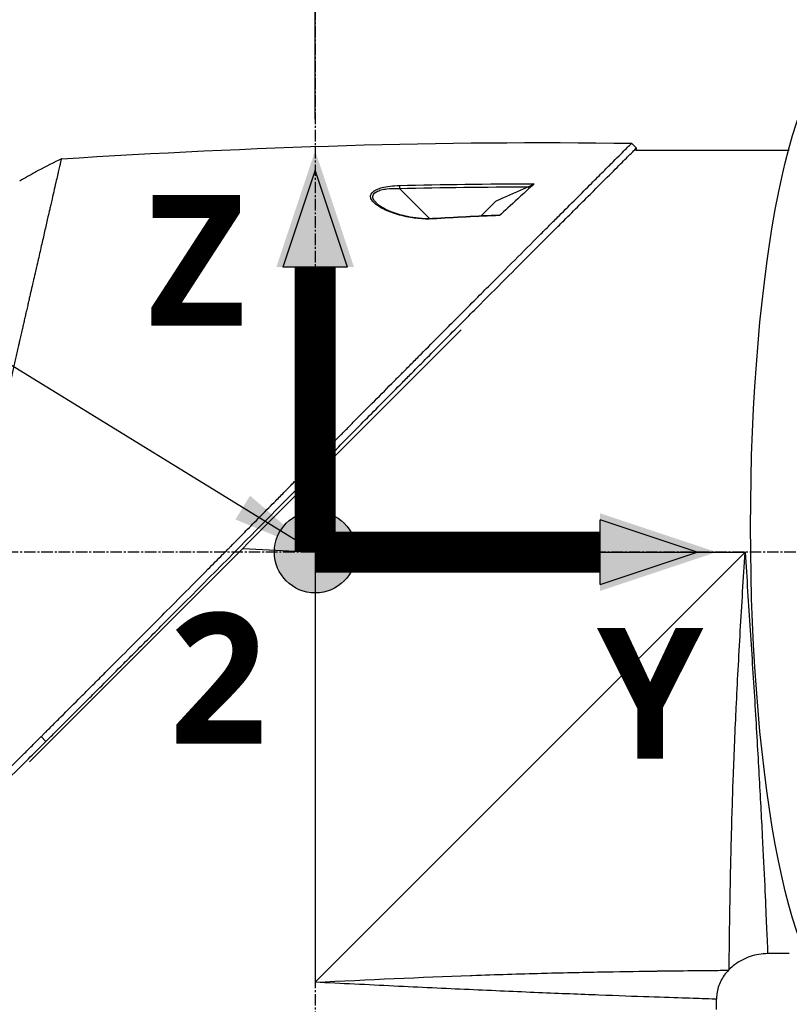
# Model space of a CAD drawing. Header units: millimetres. Extents: x 0 to 4378, y 0 to 2376.
# Tile 151 of 236: x 1452 to 1565, y 1203 to 1348. Entities that reach past the tile are written whole.
import ezdxf

# ---------------------------------------------------------------- set-up
doc = ezdxf.new("R2010")
doc.units = ezdxf.units.MM
doc.header["$LTSCALE"] = 0.2
doc.linetypes.add('CENTER2', pattern=[1.125, 0.75, -0.125, 0.125, -0.125])
for name, color, linetype in [('02_Center Line', 1, 'CENTER2'), ('07_Special Line2', 76, 'Continuous'), ('12_Before Rev.Num.', 5, 'Continuous'), ('13_After Rev.Num.', 6, 'Continuous')]:
    doc.layers.add(name, color=color, linetype=linetype)
doc.layers.add('14_Mark', color=7, linetype='Continuous', true_color=0xe03c31)
doc.styles.add('Rainbow-5.0 Style', font='malgunsl.ttf')
doc.dimstyles.new('Rainbow-5.0 Style', dxfattribs={"dimtxt": 4, "dimasz": 2.5, "dimexe": 1, "dimexo": 1, "dimgap": 1, "dimtad": 1, "dimdsep": 46, "dimtxsty": 'Rainbow-5.0 Style', "dimcen": 0, "dimclrd": 251, "dimclre": 251, "dimclrt": 7, "dimazin": 3, "dimtp": 0.1, "dimtm": 0.1, "dimtfac": 0.61, "dimtmove": 0, "dimatfit": 3, "dimfxl": 1, "dimlwd": -1, "dimlwe": -1, "dimarcsym": 1})

# ---------------------------------------------------------------- blocks, each defined once
blk = doc.blocks.new('A$C44151a85')
for p, q in [((-140.28, 669.07), (-140.98, 669.77)), ((-140.31, 668.7), (-140.28, 669.07)), ((-117.8, 668.7), (-140.31, 668.7)), ((-176.8, 663.43), (-176.8, 663.44)), ((-176.8, 663.09), (-176.8, 663.09)), ((-175.1, 663.14), (-170.69, 658.73)), ((-163.1, 659.13), (-161, 661.22)), ((-170.6, 658.64), (-170.6, 658.64)), ((-229.5, 578.89), (-166.03, 642.35)), ((-187.5, 609.7), (-188.04, 620.35)), ((-198.15, 610.24), (-187.5, 609.7)), ((-187.5, 609.7), (-187.5, 546.5)), ((-187.5, 609.7), (-124.3, 609.7)), ((-124.3, 609.7), (-187.5, 546.5)), ((-227.07, 581.89), (-227.78, 582.59)), ((-117.8, 550.7), (-120.99, 550.7)), ((-126.74, 548.26), (-126.64, 548.36)), ((-128.5, 542.5), (-128.5, 544.01))]:
    blk.add_line(p, q)
for centre, radius, start, end in [((-187.18, 589.64), 86.47, 116.0828, 118.646), ((-187.17, 589.63), 86.48, 118.646, 120.3958)]:
    blk.add_arc(centre, radius, start, end)
for centre, major_axis, ratio, start_param, end_param in [((-187.17, 589.62), (-77.87, -37.63), 1, 4.712389, 4.717408), ((-175.09, 663.13), (0.012, -0.5), 0.024078, 3.598321, 4.68712), ((-170.2, 658.25), (-0.029, 0.499), 0.023193, 5.671135, 6.283186)]:
    blk.add_ellipse(centre, major_axis=major_axis, ratio=ratio, start_param=start_param, end_param=end_param)
for points in [[(-224.8, 667.49), (-196.91, 669.24), (-168.93, 670.21), (-140.98, 669.77)], [(-175.1, 663.58), (-168.84, 663.73), (-162.21, 663.82), (-155.31, 663.81)], [(-175.1, 663.14), (-168.78, 663.3), (-162.46, 663.37), (-156.14, 663.37)], [(-178.43, 660.95), (-178.5, 661.01), (-178.55, 661.07), (-178.6, 661.12)], [(-170.23, 658.75), (-166.95, 658.94), (-163.66, 659.11), (-160.38, 659.25)], [(-160.38, 659.16), (-163.66, 659.02), (-166.94, 658.85), (-170.22, 658.66)], [(-120.99, 550.7), (-120.99, 550.7), (-120.99, 550.7), (-120.99, 550.7)]]:
    blk.add_open_spline(points, degree=3)
for points, knots in [([(-227.78, 582.59), (-227.76, 582.6), (-227.61, 582.76), (-227.54, 582.83), (-227.48, 582.89), (-227.3, 583.07), (-227.18, 583.19), (-226.82, 583.55), (-226.58, 583.79), (-225.86, 584.51), (-225.37, 585), (-223.89, 586.47), (-222.9, 587.47), (-221.64, 588.72), (-221.39, 588.97), (-220.82, 589.54), (-220.5, 589.87), (-219.57, 590.79), (-218.97, 591.4), (-218.23, 592.14), (-218.11, 592.26), (-217.88, 592.49), (-217.77, 592.6), (-216.49, 593.88), (-215.3, 595.07), (-213.43, 596.95), (-212.74, 597.64), (-211.26, 599.12), (-210.47, 599.91), (-207.56, 602.84), (-205.42, 605), (-202.54, 607.89), (-201.82, 608.61), (-201, 609.44), (-200.89, 609.55), (-200.71, 609.74), (-200.62, 609.82), (-200.46, 609.99), (-200.37, 610.08), (-200.17, 610.28), (-200.05, 610.4), (-199.86, 610.6), (-199.77, 610.68), (-199.57, 610.89), (-199.44, 611.01), (-199.22, 611.24), (-199.12, 611.34), (-198.49, 611.98), (-197.96, 612.52), (-196.74, 613.75), (-196.05, 614.44), (-194.67, 615.85), (-193.97, 616.56), (-192.83, 617.71), (-192.38, 618.17), (-191.83, 618.72), (-191.73, 618.83), (-191.44, 619.12), (-191.26, 619.31), (-190.62, 619.95), (-190.17, 620.41), (-189.47, 621.12), (-189.23, 621.36), (-188.9, 621.7), (-188.81, 621.78), (-188.68, 621.91), (-188.64, 621.96), (-188.5, 622.1), (-188.4, 622.2), (-188.15, 622.45), (-187.99, 622.61), (-187.65, 622.96), (-187.47, 623.14), (-187.11, 623.51), (-186.93, 623.69), (-186.69, 623.93), (-186.63, 623.99), (-186.42, 624.2), (-186.27, 624.35), (-185.88, 624.74), (-185.66, 624.97), (-185.28, 625.35), (-185.11, 625.52), (-184.79, 625.85), (-184.62, 626.01), (-184.2, 626.44), (-183.95, 626.7), (-183.5, 627.15), (-183.31, 627.33), (-182.99, 627.66), (-182.85, 627.8), (-182.64, 628.02), (-182.57, 628.09), (-182.29, 628.37), (-182.09, 628.57), (-180.97, 629.7), (-180.06, 630.61), (-178.18, 632.51), (-177.2, 633.5), (-175.85, 634.86), (-175.47, 635.24), (-174.91, 635.8), (-174.73, 635.98), (-174.12, 636.6), (-173.69, 637.04), (-172.81, 637.91), (-172.37, 638.36), (-170.97, 639.77), (-170.02, 640.72), (-168.3, 642.45), (-167.53, 643.22), (-165.87, 644.88), (-164.99, 645.77), (-163.41, 647.35), (-162.72, 648.05), (-159.38, 651.39), (-156.86, 653.92), (-154.02, 656.76), (-153.52, 657.25), (-152.57, 658.21), (-152.1, 658.67), (-149.9, 660.87), (-148.3, 662.47), (-146.26, 664.5), (-145.67, 665.09), (-144.61, 666.16), (-144.13, 666.64), (-142.85, 667.91), (-142.19, 668.57), (-141.51, 669.25), (-141.33, 669.43), (-141.06, 669.7), (-140.98, 669.77), (-140.98, 669.77)], [-6.229962, -6.229962, -6.229962, -6.229962, -6.227864, -6.227864, -6.219552, -6.219552, -6.202929, -6.202929, -6.16968, -6.16968, -6.103208, -6.103208, -5.970065, -5.970065, -5.937453, -5.937453, -5.895346, -5.895346, -5.816119, -5.816119, -5.800362, -5.800362, -5.786281, -5.786281, -5.635887, -5.635887, -5.550128, -5.550128, -5.451964, -5.451964, -5.19041, -5.19041, -5.103809, -5.103809, -5.091041, -5.091041, -5.081268, -5.081268, -5.070806, -5.070806, -5.057101, -5.057101, -5.047416, -5.047416, -5.032993, -5.032993, -5.021064, -5.021064, -4.959513, -4.959513, -4.879662, -4.879662, -4.798866, -4.798866, -4.746913, -4.746913, -4.735039, -4.735039, -4.713278, -4.713278, -4.660559, -4.660559, -4.631405, -4.631405, -4.620962, -4.620962, -4.61581, -4.61581, -4.603824, -4.603824, -4.585775, -4.585775, -4.565126, -4.565126, -4.545061, -4.545061, -4.538129, -4.538129, -4.518662, -4.518662, -4.489931, -4.489931, -4.468034, -4.468034, -4.446173, -4.446173, -4.412022, -4.412022, -4.38742, -4.38742, -4.368644, -4.368644, -4.359076, -4.359076, -4.331844, -4.331844, -4.208918, -4.208918, -4.076245, -4.076245, -4.023995, -4.023995, -3.998904, -3.998904, -3.939656, -3.939656, -3.878964, -3.878964, -3.746371, -3.746371, -3.637173, -3.637173, -3.509455, -3.509455, -3.406658, -3.406658, -3.009825, -3.009825, -2.924337, -2.924337, -2.84138, -2.84138, -2.519502, -2.519502, -2.374871, -2.374871, -2.235834, -2.235834, -1.965462, -1.965462, -1.83333, -1.83333, -1.674556, -1.674556, -1.674556, -1.674556]), ([(-227.07, 581.89), (-227.03, 581.92), (-226.73, 582.22), (-226.06, 582.89), (-225.81, 583.14), (-225.04, 583.91), (-224.53, 584.42), (-222.97, 585.98), (-221.91, 587.04), (-220.55, 588.4), (-220.24, 588.71), (-219.59, 589.37), (-219.23, 589.72), (-217.93, 591.02), (-216.98, 591.98), (-215.47, 593.49), (-214.92, 594.04), (-212.89, 596.08), (-211.39, 597.58), (-206.93, 602.06), (-201.36, 607.65), (-195.49, 613.59), (-194.18, 614.92), (-192.22, 616.9), (-191.58, 617.56), (-190.67, 618.47), (-190.42, 618.73), (-189.66, 619.49), (-189.17, 620), (-188.51, 620.66), (-188.36, 620.82), (-188.09, 621.09), (-187.98, 621.2), (-187.77, 621.41), (-187.67, 621.51), (-187.46, 621.72), (-187.36, 621.83), (-186.84, 622.35), (-186.43, 622.77), (-185.57, 623.63), (-185.13, 624.08), (-183.87, 625.35), (-183.06, 626.17), (-181.43, 627.81), (-180.63, 628.62), (-178.97, 630.29), (-178.13, 631.14), (-176.41, 632.87), (-175.54, 633.75), (-174.21, 635.09), (-173.75, 635.55), (-172.53, 636.78), (-171.78, 637.53), (-170.18, 639.14), (-169.34, 639.99), (-167.69, 641.64), (-166.88, 642.45), (-165.31, 644.03), (-164.55, 644.8), (-162.33, 647.02), (-160.91, 648.45), (-156.94, 652.43), (-154.49, 654.88), (-151.81, 657.55), (-151.38, 657.98), (-149.37, 659.99), (-147.9, 661.45), (-144.64, 664.72), (-143.05, 666.3), (-141.68, 667.67), (-141.44, 667.91), (-140.91, 668.43), (-140.68, 668.67), (-140.36, 668.99), (-140.28, 669.07), (-140.28, 669.07)], [0.000001, 0.000001, 0.000001, 0.000001, 0.0174896, 0.0174896, 0.0280641, 0.0280641, 0.0492044, 0.0492044, 0.0915833, 0.0915833, 0.103829, 0.103829, 0.1177045, 0.1177045, 0.1548929, 0.1548929, 0.1762617, 0.1762617, 0.2332292, 0.2332292, 0.3447473, 0.3447473, 0.3768428, 0.3768428, 0.3928613, 0.3928613, 0.3992061, 0.3992061, 0.4115742, 0.4115742, 0.4153435, 0.4153435, 0.4181398, 0.4181398, 0.4207138, 0.4207138, 0.4231441, 0.4231441, 0.4328041, 0.4328041, 0.443145, 0.443145, 0.4624048, 0.4624048, 0.4815797, 0.4815797, 0.5018181, 0.5018181, 0.5229618, 0.5229618, 0.5340035, 0.5340035, 0.5527188, 0.5527188, 0.5738832, 0.5738832, 0.5945831, 0.5945831, 0.6145009, 0.6145009, 0.6528362, 0.6528362, 0.7241388, 0.7241388, 0.7381113, 0.7381113, 0.7906485, 0.7906485, 0.8696683, 0.8696683, 0.8893857, 0.8893857, 0.91901, 0.91901, 0.9486637, 0.9486637, 0.9486637, 0.9486637]), ([(-224.8, 667.49), (-224.8, 667.49), (-224.81, 667.48), (-224.81, 667.48), (-224.81, 667.48), (-224.81, 667.47), (-224.81, 667.46), (-224.82, 667.44), (-224.83, 667.42), (-224.84, 667.38), (-224.84, 667.35), (-224.86, 667.3), (-224.87, 667.24), (-224.88, 667.19), (-224.9, 667.13), (-224.91, 667.06), (-224.93, 666.99), (-224.95, 666.91), (-224.97, 666.81), (-224.99, 666.73), (-225.01, 666.63), (-225.04, 666.52), (-225.09, 666.31), (-225.14, 666.07), (-225.21, 665.77), (-225.22, 665.71), (-225.24, 665.65), (-225.25, 665.59), (-225.29, 665.42), (-225.35, 665.17), (-225.43, 664.81), (-225.5, 664.51), (-225.59, 664.13), (-225.7, 663.65), (-225.79, 663.26), (-225.89, 662.81), (-226.01, 662.28), (-226.11, 661.83), (-226.23, 661.31), (-226.37, 660.72), (-226.42, 660.51), (-226.47, 660.28), (-226.52, 660.04), (-226.6, 659.7), (-226.68, 659.34), (-226.77, 658.98), (-226.91, 658.37), (-227.05, 657.72), (-227.21, 657.06), (-227.29, 656.72), (-227.36, 656.38), (-227.44, 656.02), (-227.52, 655.68), (-227.6, 655.33), (-227.69, 654.97), (-227.85, 654.24), (-228.02, 653.49), (-228.2, 652.72), (-228.29, 652.33), (-228.38, 651.94), (-228.47, 651.54), (-228.49, 651.46), (-228.51, 651.37), (-228.53, 651.29), (-228.55, 651.18), (-228.62, 650.87), (-228.75, 650.33), (-228.82, 650), (-228.92, 649.58), (-229.03, 649.08), (-229.12, 648.7), (-229.22, 648.28), (-229.33, 647.8), (-229.38, 647.59), (-229.42, 647.38), (-229.48, 647.15), (-229.53, 646.94), (-229.58, 646.72), (-229.63, 646.49), (-229.67, 646.31), (-229.71, 646.13), (-229.75, 645.94), (-229.81, 645.68), (-229.87, 645.42), (-229.93, 645.15), (-229.99, 644.93), (-230.04, 644.7), (-230.09, 644.47), (-230.14, 644.25), (-230.19, 644.02), (-230.25, 643.79), (-230.3, 643.55), (-230.36, 643.3), (-230.41, 643.07), (-230.46, 642.85), (-230.51, 642.65), (-230.57, 642.4), (-230.62, 642.14), (-230.69, 641.85), (-230.76, 641.56), (-230.82, 641.27), (-230.89, 641), (-230.95, 640.71), (-231, 640.51), (-231.05, 640.3), (-231.09, 640.09), (-231.11, 640.01), (-231.13, 639.94), (-231.15, 639.86), (-231.21, 639.57), (-231.28, 639.29), (-231.34, 639), (-231.38, 638.85), (-231.41, 638.71), (-231.44, 638.56), (-231.48, 638.42), (-231.51, 638.27), (-231.54, 638.13), (-231.61, 637.84), (-231.68, 637.55), (-231.74, 637.25), (-231.88, 636.67), (-232.01, 636.08), (-232.15, 635.48), (-232.22, 635.19), (-232.29, 634.89), (-232.35, 634.59), (-232.42, 634.29), (-232.49, 633.99), (-232.56, 633.69), (-232.6, 633.54), (-232.63, 633.39), (-232.66, 633.24), (-232.7, 633.09), (-232.73, 632.94), (-232.77, 632.79), (-232.84, 632.49), (-232.9, 632.2), (-232.97, 631.9), (-232.97, 631.9), (-232.98, 631.89), (-232.98, 631.88), (-233.05, 631.57), (-233.12, 631.27), (-233.19, 630.96), (-233.26, 630.66), (-233.33, 630.35), (-233.4, 630.05), (-233.43, 629.89), (-233.47, 629.74), (-233.5, 629.58), (-233.54, 629.43), (-233.57, 629.28), (-233.61, 629.12), (-233.68, 628.81), (-233.75, 628.51), (-233.82, 628.2), (-233.86, 628.01), (-233.9, 627.83), (-233.94, 627.65), (-233.95, 627.64), (-233.95, 627.64), (-233.95, 627.64), (-233.96, 627.58), (-233.99, 627.46), (-234.03, 627.27), (-234.07, 627.12), (-234.11, 626.94), (-234.16, 626.72), (-234.18, 626.6), (-234.21, 626.47), (-234.25, 626.33), (-234.28, 626.19), (-234.31, 626.03), (-234.35, 625.87), (-234.38, 625.75), (-234.41, 625.63), (-234.44, 625.5), (-234.44, 625.47), (-234.45, 625.43), (-234.46, 625.4), (-234.54, 625.04), (-234.61, 624.73), (-234.67, 624.46), (-234.82, 623.81), (-234.91, 623.44), (-234.93, 623.35), (-234.99, 623.09), (-235.05, 622.84), (-235.11, 622.58), (-235.18, 622.27), (-235.25, 621.96), (-235.32, 621.64), (-235.35, 621.5), (-235.38, 621.36), (-235.42, 621.22), (-235.46, 621.05), (-235.5, 620.88), (-235.54, 620.7), (-235.58, 620.5), (-235.63, 620.3), (-235.67, 620.1), (-235.75, 619.75), (-236, 618.69), (-236.4, 616.95), (-236.4, 616.92), (-236.41, 616.89), (-236.42, 616.86), (-236.7, 615.64), (-236.97, 614.42), (-237.25, 613.21), (-237.47, 612.27), (-237.68, 611.33), (-237.9, 610.4), (-237.96, 610.11), (-238.03, 609.81), (-238.1, 609.52), (-238.38, 608.3), (-238.66, 607.08), (-238.93, 605.88), (-239.01, 605.55), (-239.08, 605.22), (-239.16, 604.9), (-239.22, 604.64), (-239.28, 604.37), (-239.34, 604.09), (-239.47, 603.55), (-239.6, 602.96), (-239.75, 602.32), (-239.81, 602.04), (-239.88, 601.74), (-239.95, 601.44), (-240.02, 601.16), (-240.08, 600.87), (-240.15, 600.57), (-240.21, 600.29), (-240.28, 600), (-240.35, 599.7), (-240.36, 599.66), (-240.37, 599.61), (-240.38, 599.57), (-240.43, 599.33), (-240.49, 599.09), (-240.55, 598.84), (-240.67, 598.31), (-240.8, 597.74), (-240.94, 597.14), (-241.06, 596.6), (-241.19, 596.04), (-241.32, 595.46), (-241.55, 594.44), (-241.8, 593.34), (-242.07, 592.17), (-242.27, 591.33), (-242.47, 590.45), (-242.68, 589.53)], [0.0008938, 0.0008938, 0.0008938, 0.0008938, 0.0108915, 0.0108915, 0.0108915, 0.020974, 0.020974, 0.020974, 0.0391503, 0.0391503, 0.0391503, 0.0554178, 0.0554178, 0.0554178, 0.0702751, 0.0702751, 0.0702751, 0.0840358, 0.0840358, 0.0840358, 0.0969119, 0.0969119, 0.0969119, 0.1205769, 0.1205769, 0.1205769, 0.125, 0.125, 0.125, 0.1638961, 0.1638961, 0.1638961, 0.1958374, 0.1958374, 0.1958374, 0.2208888, 0.2208888, 0.2208888, 0.2422005, 0.2422005, 0.2422005, 0.25, 0.25, 0.25, 0.2678209, 0.2678209, 0.2678209, 0.2975362, 0.2975362, 0.2975362, 0.3125, 0.3125, 0.3125, 0.3272656, 0.3272656, 0.3272656, 0.3570095, 0.3570095, 0.3570095, 0.3718814, 0.3718814, 0.3718814, 0.375, 0.375, 0.375, 0.3991671, 0.3991671, 0.3991671, 0.4139157, 0.4139157, 0.4139157, 0.4249028, 0.4249028, 0.4249028, 0.429655, 0.429655, 0.429655, 0.4340613, 0.4340613, 0.4340613, 0.4375, 0.4375, 0.4375, 0.4468814, 0.4468814, 0.4468814, 0.4548932, 0.4548932, 0.4548932, 0.4629051, 0.4629051, 0.4629051, 0.4712008, 0.4712008, 0.4712008, 0.4789288, 0.4789288, 0.4789288, 0.4866568, 0.4866568, 0.4866568, 0.4943848, 0.4943848, 0.4943848, 0.5, 0.5, 0.5, 0.502414, 0.502414, 0.502414, 0.5112437, 0.5112437, 0.5112437, 0.5156585, 0.5156585, 0.5156585, 0.5200734, 0.5200734, 0.5200734, 0.528903, 0.528903, 0.528903, 0.5465624, 0.5465624, 0.5465624, 0.555392, 0.555392, 0.555392, 0.5642217, 0.5642217, 0.5642217, 0.5686366, 0.5686366, 0.5686366, 0.5730514, 0.5730514, 0.5730514, 0.5816327, 0.5816327, 0.5816327, 0.5818813, 0.5818813, 0.5818813, 0.5907202, 0.5907202, 0.5907202, 0.5995591, 0.5995591, 0.5995591, 0.6039786, 0.6039786, 0.6039786, 0.6083981, 0.6083981, 0.6083981, 0.6172371, 0.6172371, 0.6172371, 0.622449, 0.622449, 0.622449, 0.6229413, 0.6229413, 0.6229413, 0.6298917, 0.6298917, 0.6298917, 0.6351416, 0.6351416, 0.6351416, 0.6379546, 0.6379546, 0.6379546, 0.6408496, 0.6408496, 0.6408496, 0.6428571, 0.6428571, 0.6428571, 0.6433986, 0.6433986, 0.6433986, 0.6491487, 0.6491487, 0.6491487, 0.6632653, 0.6632653, 0.6632653, 0.6704637, 0.6704637, 0.6704637, 0.6793393, 0.6793393, 0.6793393, 0.6833065, 0.6833065, 0.6833065, 0.6882149, 0.6882149, 0.6882149, 0.6938776, 0.6938776, 0.6938776, 0.7239727, 0.7239727, 0.7239727, 0.7244898, 0.7244898, 0.7244898, 0.7589042, 0.7589042, 0.7589042, 0.7857143, 0.7857143, 0.7857143, 0.7941949, 0.7941949, 0.7941949, 0.8295621, 0.8295621, 0.8295621, 0.8392857, 0.8392857, 0.8392857, 0.849008, 0.849008, 0.849008, 0.8678821, 0.8678821, 0.8678821, 0.876305, 0.876305, 0.876305, 0.8842189, 0.8842189, 0.8842189, 0.8917062, 0.8917062, 0.8917062, 0.8928571, 0.8928571, 0.8928571, 0.9031342, 0.9031342, 0.9031342, 0.9247967, 0.9247967, 0.9247967, 0.9437386, 0.9437386, 0.9437386, 0.9764071, 0.9764071, 0.9764071, 1, 1, 1, 1]), ([(-170.22, 658.66), (-171.65, 658.57), (-173.1, 658.73), (-174.63, 659.11), (-175.93, 659.42), (-176.98, 659.83), (-177.82, 660.3), (-177.87, 660.33), (-177.92, 660.36), (-177.96, 660.39), (-178.46, 660.68), (-178.82, 660.98), (-179.06, 661.27), (-179.13, 661.36), (-179.19, 661.45), (-179.23, 661.53), (-179.28, 661.61), (-179.31, 661.7), (-179.33, 661.78), (-179.37, 661.96), (-179.35, 662.14), (-179.26, 662.32), (-179.18, 662.48), (-179.04, 662.63), (-178.84, 662.77), (-178.8, 662.8), (-178.76, 662.82), (-178.71, 662.85), (-178.61, 662.91), (-178.49, 662.97), (-178.35, 663.03), (-178.25, 663.07), (-178.14, 663.11), (-178.02, 663.15), (-177.9, 663.19), (-177.78, 663.23), (-177.67, 663.26), (-176.94, 663.45), (-176.08, 663.55), (-175.1, 663.58)], [0, 0, 0, 0, 0.25, 0.25, 0.25, 0.4865055, 0.4865055, 0.4865055, 0.5, 0.5, 0.5, 0.625, 0.625, 0.625, 0.65625, 0.65625, 0.65625, 0.6875, 0.6875, 0.6875, 0.75, 0.75, 0.75, 0.8021419, 0.8021419, 0.8021419, 0.8125, 0.8125, 0.8125, 0.8375, 0.8375, 0.8375, 0.85625, 0.85625, 0.85625, 0.875, 0.875, 0.875, 0.9999999, 0.9999999, 0.9999999, 0.9999999]), ([(-178.6, 661.12), (-178.65, 661.18), (-178.71, 661.24), (-178.76, 661.29), (-178.8, 661.35), (-178.85, 661.41), (-178.88, 661.47), (-178.93, 661.55), (-178.99, 661.66), (-179.01, 661.85), (-179.01, 661.86), (-179.01, 661.87), (-179.01, 661.88), (-179.01, 661.93), (-179.01, 661.97), (-179, 662.01), (-179, 662.05), (-178.99, 662.08), (-178.97, 662.12), (-178.95, 662.21), (-178.9, 662.29), (-178.83, 662.37), (-178.76, 662.46), (-178.66, 662.54), (-178.54, 662.62), (-178.51, 662.63), (-178.49, 662.65), (-178.46, 662.66), (-178.28, 662.76), (-178.05, 662.85), (-177.78, 662.92), (-177.54, 662.98), (-177.27, 663.04), (-176.95, 663.08), (-176.44, 663.14), (-175.81, 663.17), (-175.1, 663.14)], [-0.9529877, -0.9529877, -0.9529877, -0.9529877, -0.9022408, -0.9022408, -0.9022408, -0.8514938, -0.8514938, -0.8514938, -0.75, -0.75, -0.75, -0.7421865, -0.7421865, -0.7421865, -0.705, -0.705, -0.705, -0.675, -0.675, -0.675, -0.6, -0.6, -0.6, -0.5168612, -0.5168612, -0.5168612, -0.5, -0.5, -0.5, -0.375, -0.375, -0.375, -0.25, -0.25, -0.25, -0.0000001, -0.0000001, -0.0000001, -0.0000001]), ([(-156.14, 663.37), (-156.73, 663.11), (-157.33, 662.85), (-158.52, 662.32), (-159.11, 662.06), (-159.7, 661.79), (-159.71, 661.79), (-159.72, 661.79), (-159.72, 661.79), (-160.15, 661.6), (-160.57, 661.41), (-161, 661.22)], [-0.3898017, -0.3898017, -0.3898017, -0.3898017, -0.1949013, -0.1949013, 0, 0, 0, 0.0018086, 0.0018086, 0.0018086, 0.14148, 0.14148, 0.14148, 0.14148]), ([(-155.31, 663.81), (-155.58, 663.56), (-156.42, 662.8), (-158.73, 660.68), (-159.67, 659.81), (-160.38, 659.16)], [0.000001, 0.000001, 0.000001, 0.000001, 0.1867187, 0.1867187, 0.3309926, 0.3309926, 0.3309926, 0.3309926]), ([(-155.31, 663.81), (-155.32, 663.8), (-155.34, 663.78), (-155.38, 663.75), (-155.41, 663.73), (-155.51, 663.68), (-155.59, 663.63), (-155.82, 663.52), (-155.97, 663.45), (-156.14, 663.37)], [0.00000001, 0.00000001, 0.00000001, 0.00000001, 0.00934531, 0.00934531, 0.02070119, 0.02070119, 0.04610095, 0.04610095, 0.07967024, 0.07967024, 0.07967024, 0.07967024]), ([(-178.44, 660.94), (-178.24, 660.75), (-177.97, 660.56), (-177.28, 660.16), (-176.84, 659.94), (-175.62, 659.47), (-174.79, 659.23), (-173.41, 658.94), (-172.86, 658.86), (-171.63, 658.73), (-170.93, 658.71), (-170.23, 658.75)], [0, 0, 0, 0, 0.1427372, 0.1427372, 0.3278553, 0.3278553, 0.6093723, 0.6093723, 0.7814205, 0.7814205, 0.9893976, 0.9893976, 0.9893976, 0.9893976]), ([(-160.38, 659.25), (-160.36, 659.25), (-160.35, 659.25), (-160.33, 659.24), (-160.33, 659.23), (-160.33, 659.21), (-160.34, 659.21), (-160.35, 659.18), (-160.37, 659.17), (-160.38, 659.16)], [0.1846611, 0.1846611, 0.1846611, 0.1846611, 0.20109399, 0.20109399, 0.21736929, 0.21736929, 0.23156221, 0.23156221, 0.24608538, 0.24608538, 0.24608538, 0.24608538]), ([(-126.64, 548.36), (-126.64, 548.36), (-126.64, 548.36), (-126.64, 548.36), (-126.64, 548.36), (-126.64, 548.76), (-126.63, 549.55), (-126.63, 549.57), (-126.63, 549.58), (-126.63, 549.6), (-126.62, 550.4), (-126.61, 551.58), (-126.59, 553.09), (-126.59, 553.14), (-126.59, 553.2), (-126.59, 553.25), (-126.57, 554.83), (-126.54, 556.8), (-126.5, 559.12), (-126.46, 561.32), (-126.41, 563.79), (-126.34, 566.52), (-126.34, 566.65), (-126.33, 566.78), (-126.33, 566.91), (-126.26, 569.65), (-126.17, 572.69), (-126.06, 575.88), (-126.05, 576.03), (-126.05, 576.17), (-126.04, 576.32), (-125.92, 579.53), (-125.79, 582.9), (-125.62, 586.42), (-125.61, 586.56), (-125.61, 586.69), (-125.6, 586.82), (-125.43, 590.45), (-125.22, 594.28), (-125, 598.11), (-124.78, 601.93), (-124.55, 605.81), (-124.3, 609.7)], [0.5002568, 0.5002568, 0.5002568, 0.5002568, 0.5003876, 0.5003876, 0.5003876, 0.5625, 0.5625, 0.5625, 0.5637682, 0.5637682, 0.5637682, 0.625, 0.625, 0.625, 0.6270506, 0.6270506, 0.6270506, 0.6901228, 0.6901228, 0.6901228, 0.75, 0.75, 0.75, 0.7528673, 0.7528673, 0.7528673, 0.8125, 0.8125, 0.8125, 0.8152429, 0.8152429, 0.8152429, 0.875, 0.875, 0.875, 0.877259, 0.877259, 0.877259, 0.9386494, 0.9386494, 0.9386494, 1, 1, 1, 1]), ([(-124.3, 609.7), (-124.05, 605.85), (-123.8, 602.01), (-123.55, 598.21), (-123.31, 594.45), (-123.07, 590.69), (-122.85, 587.14), (-122.64, 583.58), (-122.44, 580.19), (-122.26, 576.98), (-122.08, 573.78), (-121.92, 570.74), (-121.78, 568.02), (-121.64, 565.3), (-121.53, 562.85), (-121.42, 560.69), (-121.32, 558.53), (-121.24, 556.7), (-121.18, 555.22), (-121.11, 553.75), (-121.07, 552.61), (-121.03, 551.85), (-121, 551.09), (-120.99, 550.7), (-120.99, 550.7), (-120.99, 550.7), (-120.99, 550.7), (-120.99, 550.7)], [0, 0, 0, 0, 0.0627169, 0.0627169, 0.0627169, 0.125, 0.125, 0.125, 0.1875, 0.1875, 0.1875, 0.25, 0.25, 0.25, 0.3125314, 0.3125314, 0.3125314, 0.375, 0.375, 0.375, 0.4375116, 0.4375116, 0.4375116, 0.4999994, 0.4999994, 0.4999994, 0.5001285, 0.5001285, 0.5001285, 0.5001285]), ([(-247.11, 562.01), (-247.11, 562.01), (-247.05, 562.06), (-246.83, 562.28), (-246.67, 562.44), (-246.31, 562.79), (-246.14, 562.96), (-245.7, 563.4), (-245.4, 563.68), (-244.88, 564.2), (-244.68, 564.39), (-244.23, 564.84), (-243.97, 565.1), (-242.97, 566.08), (-242.15, 566.9), (-239.41, 569.61), (-237.24, 571.76), (-233.65, 575.33), (-232.4, 576.57), (-230.45, 578.52), (-229.79, 579.18), (-228.78, 580.18), (-228.44, 580.52), (-227.93, 581.03), (-227.76, 581.2), (-227.3, 581.65), (-227.09, 581.86), (-227.07, 581.89)], [0, 0, 0, 0, 0.449356, 0.449356, 0.898467, 0.898467, 1.197468, 1.197468, 1.595858, 1.595858, 1.82337, 1.82337, 2.083118, 2.083118, 2.775822, 2.775822, 4.159486, 4.159486, 4.850949, 4.850949, 5.197063, 5.197063, 5.370242, 5.370242, 5.456832, 5.456832, 5.599134, 5.599134, 5.599134, 5.599134]), ([(-235.49, 574.91), (-235.47, 574.93), (-235.4, 574.99), (-235.26, 575.14), (-235.21, 575.19), (-235.04, 575.36), (-234.92, 575.47), (-234.58, 575.81), (-234.36, 576.04), (-233.67, 576.72), (-233.2, 577.19), (-232.41, 577.98), (-232.09, 578.29), (-231.44, 578.93), (-231.12, 579.26), (-230.3, 580.07), (-229.8, 580.57), (-229.05, 581.32), (-228.8, 581.57), (-228.42, 581.95), (-228.29, 582.08), (-228.1, 582.27), (-228.03, 582.34), (-227.95, 582.42), (-227.79, 582.58), (-227.78, 582.59)], [-1.054271, -1.054271, -1.054271, -1.054271, -1.016011, -1.016011, -0.991173, -0.991173, -0.941498, -0.941498, -0.842144, -0.842144, -0.643564, -0.643564, -0.511372, -0.511372, -0.379025, -0.379025, -0.180334, -0.180334, -0.080976, -0.080976, -0.031296, -0.031296, -0.006457, -0.006457, -0.000001, -0.000001, -0.000001, -0.000001]), ([(-120.99, 550.7), (-121.85, 550.7), (-122.73, 550.56), (-124.37, 550), (-125.15, 549.58), (-126.12, 548.84), (-126.39, 548.61), (-126.64, 548.36)], [0, 0, 0, 0, 0.2592614, 0.2592614, 0.5193326, 0.5193326, 0.6259312, 0.6259312, 0.6259312, 0.6259312]), ([(-187.5, 546.5), (-179.72, 546.88), (-171.88, 547.23), (-164.67, 547.49), (-164.59, 547.49), (-164.52, 547.5), (-164.44, 547.5), (-160.9, 547.63), (-157.46, 547.73), (-154.21, 547.82), (-154.12, 547.82), (-154.03, 547.82), (-153.94, 547.83), (-150.71, 547.91), (-147.71, 547.98), (-144.96, 548.03), (-144.88, 548.03), (-144.8, 548.03), (-144.73, 548.03), (-141.97, 548.09), (-139.44, 548.12), (-137.25, 548.15), (-137.2, 548.15), (-137.14, 548.15), (-137.09, 548.16), (-134.9, 548.18), (-133.04, 548.2), (-131.51, 548.22), (-131.49, 548.22), (-131.46, 548.22), (-131.44, 548.22), (-130.69, 548.23), (-130.01, 548.23), (-129.43, 548.24), (-128.84, 548.24), (-128.34, 548.25), (-127.95, 548.25), (-127.94, 548.25), (-127.94, 548.25), (-127.93, 548.25), (-127.15, 548.25), (-126.75, 548.26), (-126.74, 548.26), (-126.74, 548.26), (-126.74, 548.26), (-126.74, 548.26)], [0, 0, 0, 0, 0.1237216, 0.1237216, 0.1237216, 0.125, 0.125, 0.125, 0.1858558, 0.1858558, 0.1858558, 0.1875, 0.1875, 0.1875, 0.2483067, 0.2483067, 0.2483067, 0.25, 0.25, 0.25, 0.3110307, 0.3110307, 0.3110307, 0.3125, 0.3125, 0.3125, 0.3740244, 0.3740244, 0.3740244, 0.375, 0.375, 0.375, 0.4055785, 0.4055785, 0.4055785, 0.4371666, 0.4371666, 0.4371666, 0.4375, 0.4375, 0.4375, 0.5, 0.5, 0.5, 0.500405, 0.500405, 0.500405, 0.500405]), ([(-126.74, 548.26), (-127.2, 547.8), (-127.59, 547.26), (-128.17, 546.1), (-128.36, 545.46), (-128.48, 544.55), (-128.5, 544.28), (-128.5, 544.01)], [0, 0, 0, 0, 0.1944378, 0.1944378, 0.3894915, 0.3894915, 0.4694478, 0.4694478, 0.4694478, 0.4694478]), ([(-128.5, 544.01), (-128.5, 544.01), (-128.88, 544.03), (-129.63, 544.05), (-130.01, 544.06), (-130.47, 544.08), (-131.03, 544.09), (-131.6, 544.11), (-132.25, 544.13), (-132.99, 544.16), (-134.47, 544.2), (-136.29, 544.26), (-138.43, 544.34), (-140.56, 544.41), (-143.06, 544.5), (-145.78, 544.61), (-148.5, 544.71), (-151.46, 544.83), (-154.69, 544.96), (-157.91, 545.1), (-161.34, 545.25), (-164.88, 545.41), (-168.43, 545.57), (-172.14, 545.75), (-175.95, 545.93), (-179.76, 546.12), (-183.66, 546.31), (-187.5, 546.5)], [0.5000036, 0.5000036, 0.5000036, 0.5000036, 0.5624944, 0.5624944, 0.5624944, 0.5937419, 0.5937419, 0.5937419, 0.6249896, 0.6249896, 0.6249896, 0.6874857, 0.6874857, 0.6874857, 0.7499833, 0.7499833, 0.7499833, 0.8124833, 0.8124833, 0.8124833, 0.8749861, 0.8749861, 0.8749861, 0.9375, 0.9375, 0.9375, 1, 1, 1, 1])]:
    blk.add_open_spline(points, degree=3, knots=knots)
at = {"layer": '02_Center Line', "ltscale": 11.288275}
for p, q in [((-187.5, 712.39), (-187.5, 65.75)), ((45.71, 609.7), (-285.98, 609.7))]:
    blk.add_line(p, q, dxfattribs=at)
blk = doc.blocks.new('*D158')
at = {"color": 251, "linetype": 'ByBlock', "transparency": 16777216}
for p, q in [((1495.12, 1333), (1495.12, 1484)), ((1643.52, 1468.85), (1643.52, 1484)), ((1505.12, 1480), (1633.52, 1480))]:
    blk.add_line(p, q, dxfattribs=at)
at = {"color": 251, "transparency": 16777216}
for points in [[(1505.12, 1481.67), (1505.12, 1478.34), (1495.12, 1480)], [(1633.52, 1481.67), (1633.52, 1478.34), (1643.52, 1480)]]:
    blk.add_solid(points, dxfattribs=at)
at = {"layer": 'Defpoints', "color": 0, "transparency": 16777216}
for p in [(1643.52, 1480), (1643.52, 1464.85), (1495.12, 1329)]:
    blk.add_point(p, dxfattribs=at)
at = {"color": 7, "transparency": 16777216, "insert": (1569.32, 1492.32), "char_height": 16, "attachment_point": 5, "style": 'Rainbow-5.0 Style'}
blk.add_mtext('148.4', dxfattribs=at)
blk = doc.blocks.new('Blk$L1P0-3O23B')
for q in [(63.35, -1.67), (70.72, 5.7)]:
    blk.add_line((63.35, 5.7), q)
blk.add_ellipse((0, 0), major_axis=(69.35, 0), ratio=0.201954)
blk = doc.blocks.new('A$C70e6bd02')
at = {"layer": '07_Special Line2'}
blk.add_hatch(color=256, dxfattribs=at).paths.add_polyline_path([(49.16, 0), (34.9, 4.75), (34.9, -4.75)])
at = {"layer": '12_Before Rev.Num.'}
blk.add_hatch(color=256, dxfattribs=at).paths.add_polyline_path([(0, 49.16), (-4.75, 34.9), (4.75, 34.9)])
at = {"layer": '14_Mark'}
h = blk.add_hatch(color=256, dxfattribs=at)
h.dxf.hatch_style = 1
h.paths.add_polyline_path([(5, 0, 1), (-5, 0, 1)])
at = {"layer": '07_Special Line2'}
for p, q in [((34.9, -3.96), (34.9, 3.96)), ((46.78, 0), (34.9, 3.96)), ((34.9, -3.96), (46.78, 0))]:
    blk.add_line(p, q, dxfattribs=at)
at = {"layer": '07_Special Line2', "const_width": 5}
blk.add_lwpolyline([(34.9, 0), (0, 0)], dxfattribs=at)
at = {"layer": '12_Before Rev.Num.'}
for p, q in [((0, 46.78), (-3.96, 34.9)), ((3.96, 34.9), (0, 46.78)), ((3.96, 34.9), (-3.96, 34.9))]:
    blk.add_line(p, q, dxfattribs=at)
at = {"layer": '12_Before Rev.Num.', "const_width": 5}
blk.add_lwpolyline([(0, 34.9), (0, 0)], dxfattribs=at)
at = {"layer": '14_Mark'}
blk.add_circle((0, 0), 5, dxfattribs=at)
at = {"layer": '07_Special Line2', "insert": (34.53, -17.31), "char_height": 16, "attachment_point": 4, "style": 'Rainbow-5.0 Style'}
blk.add_mtext('{\\fMalgun Gothic Semilight|b1|i0|c129|p50;Y}', dxfattribs=at)
at = {"layer": '12_Before Rev.Num.', "insert": (-20.59, 35.73), "char_height": 16, "attachment_point": 4, "style": 'Rainbow-5.0 Style'}
blk.add_mtext('{\\fMalgun Gothic Semilight|b1|i0|c129|p50;Z}', dxfattribs=at)
at = {"layer": '14_Mark', "insert": (-17.84, -15.46), "char_height": 16, "attachment_point": 4, "style": 'Rainbow-5.0 Style'}
blk.add_mtext('{\\fMalgun Gothic Semilight|b1|i0|c129|p50;2}', dxfattribs=at)

msp = doc.modelspace()

# ---------------------------------------------------------------- block references
msp.add_blockref('A$C44151a85', (1682.619, 659.684))
at = {"xscale": 1.2, "yscale": 1.2, "zscale": 1.2}
msp.add_blockref('A$C70e6bd02', (1495.126, 1269.384), dxfattribs=at)
at = {"layer": '13_After Rev.Num.', "rotation": 90}
msp.add_blockref('Blk$L1P0-3O23B', (1573.127, 1273.084), dxfattribs=at)

# ---------------------------------------------------------------- dimensions: what is measured, and where the dimension line sits
dim = msp.add_linear_dim(base=(1643.519, 1480.003), p1=(1495.119, 1328.999), p2=(1643.519, 1464.853), dimstyle='Rainbow-5.0 Style', override={"dimscale": 4, "dimtol": 0, "dimlim": 0, "dimtp": 0.1, "dimtm": 0.1, "dimtfac": 0.61, "dimtdec": 2, "dimtolj": 0, "dimtzin": 8})
dim.commit()
dim.dimension.update_dxf_attribs({"geometry": '*D158', "text_midpoint": (1569.319, 1492.324)})

# ---------------------------------------------------------------- leaders
at = {"annotation_type": 0, "has_hookline": 1, "hookline_direction": 1}
for points, text_width in [([(1495.126, 1269.384), (1337.209, 1366.426), (1324.709, 1366.426)], 116.644), ([(1495.119, 1106.612), (1345.168, 1208.852), (1332.668, 1208.852)], 101.602)]:
    msp.add_leader(points, dimstyle='Rainbow-5.0 Style', override={"dimscale": 5, "dimgap": 1, "dimtad": 1}, dxfattribs=dict(at, text_width=text_width))

doc.saveas('drawing.dxf')
